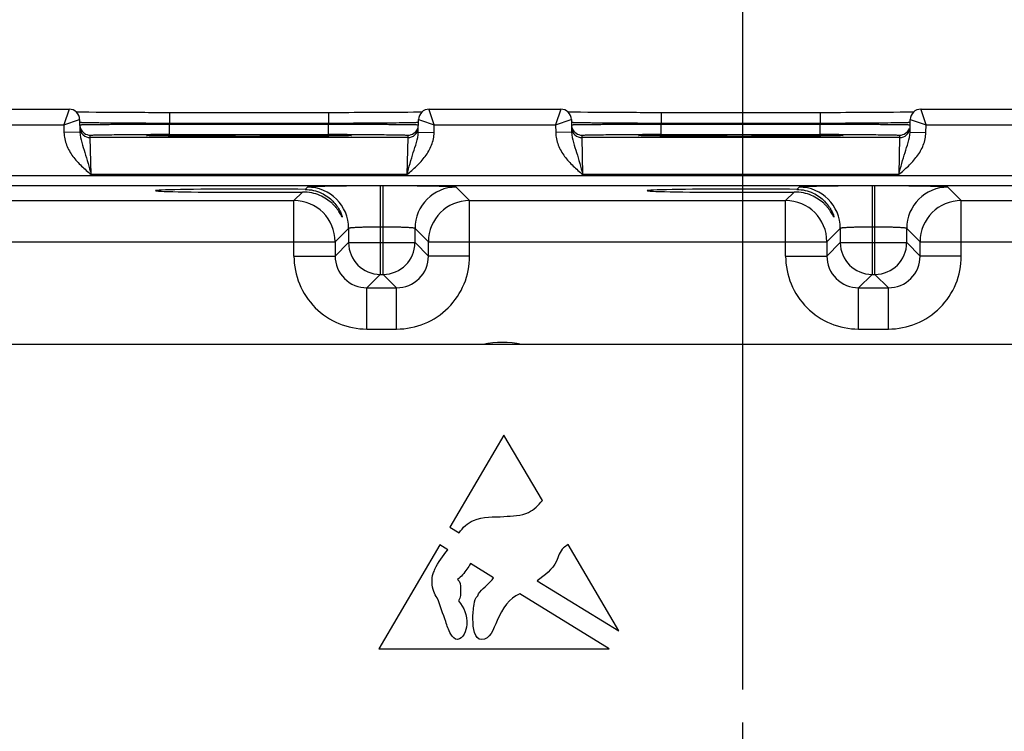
# Model space of a CAD drawing. Header units: inches. Extents: x 0 to 34, y 0 to 22.
# Tile 29 of 97: x 12.3 to 14.2, y 16.7 to 18.1. Entities that reach past the tile are written whole.
import ezdxf

# ---------------------------------------------------------------- set-up
doc = ezdxf.new("R2010")
doc.units = ezdxf.units.IN
doc.header["$LTSCALE"] = 1.87
doc.header["$MEASUREMENT"] = 0
doc.linetypes.add('CENTER', pattern=[0.6, 0.375, -0.075, 0.075, -0.075])
doc.layers.get('0').update_dxf_attribs({"linetype": 'CONTINUOUS'})
for name, color, linetype in [('02___PRT_ALL_AXES', 7, 'CONTINUOUS'), ('COSMETIC', 7, 'CONTINUOUS'), ('DATUMCURVES', 7, 'CONTINUOUS'), ('DIMENSIONS', 7, 'CONTINUOUS')]:
    doc.layers.add(name, color=color, linetype=linetype)
doc.styles.get("Standard").update_dxf_attribs({"font": 'txt', "width": 0.8})
doc.dimstyles.new('DIMSTYLE_1', dxfattribs={"dimtxt": 0.125, "dimasz": 0.18, "dimexe": 0.125, "dimexo": 0.0625, "dimgap": 0.09, "dimtad": 0, "dimtih": 1, "dimtoh": 1, "dimzin": 4, "dimdsep": 46, "dimtxsty": 'STANDARD', "dimblk": '_FILLED', "dimblk1": '_FILLED', "dimblk2": '_FILLED', "dimcen": 0.09, "dimadec": 0, "dimazin": 0, "dimtp": 0.001, "dimtm": 0.001, "dimtfac": 1, "dimtofl": 0, "dimtmove": 0, "dimatfit": 3, "dimldrblk": '_FILLED', "dimfxl": 1, "dimtolj": 1, "dimtzin": 4, "dimarcsym": 0})

# ---------------------------------------------------------------- blocks, each defined once
blk = doc.blocks.new('*D14')
at = {"layer": 'DIMENSIONS', "color": 2, "linetype": 'CONTINUOUS'}
blk.add_line((13.6658, 16.7838), (13.6658, 18.5573), dxfattribs=at)
at = {"layer": 'DIMENSIONS', "color": 2, "linetype": 'CONTINUOUS', "insert": (13.6033, 18.6198), "char_height": 0.125, "width": 1.225, "attachment_point": 1, "rotation": 90, "line_spacing_factor": 0.9}
blk.add_mtext('9.67{\\Ftxt.shx;\\W1.000000;\\H0.125000; }[245.6]', dxfattribs=at)
blk = doc.blocks.new('_FILLED')
at = {"color": 0, "linetype": 'BYBLOCK'}
blk.add_solid([(0, 0), (-1, 0.174), (-1, -0.174)], dxfattribs=at)
blk = doc.blocks.new('*D15')
at = {"layer": 'DIMENSIONS', "color": 2, "linetype": 'CONTINUOUS'}
blk.add_line((18.8868, 16.7838), (18.8868, 18.5573), dxfattribs=at)
at = {"layer": 'DIMENSIONS', "color": 2, "linetype": 'CONTINUOUS', "insert": (18.8243, 18.6198), "char_height": 0.125, "width": 1.325, "attachment_point": 1, "rotation": 90, "line_spacing_factor": 0.9}
blk.add_mtext('14.89{\\Ftxt.shx;\\W1.000000;\\H0.125000; }[378.3]', dxfattribs=at)

msp = doc.modelspace()

# ---------------------------------------------------------------- linework, layer by layer
at = {"color": 7, "linetype": 'CONTINUOUS'}
for p, q in [((12.1423, 17.8816), (12.3913, 17.8816)), ((12.3913, 17.8816), (12.3815, 17.8516)), ((13.0821, 17.8516), (13.072, 17.8823)), ((13.0723, 17.8816), (13.3213, 17.8816)), ((13.3213, 17.8816), (13.3115, 17.8516)), ((14.0121, 17.8516), (14.002, 17.8823)), ((14.0023, 17.8816), (14.2513, 17.8816)), ((12.3815, 17.8516), (12.4112, 17.8619)), ((12.4102, 17.8758), (12.4052, 17.8759)), ((12.4186, 17.8757), (12.4102, 17.8758)), ((12.4113, 17.8619), (12.4117, 17.838)), ((12.4289, 17.8756), (12.4186, 17.8757)), ((12.4423, 17.8754), (12.4289, 17.8756)), ((12.4579, 17.8753), (12.4423, 17.8754)), ((12.469, 17.8752), (12.4579, 17.8753)), ((12.4775, 17.8752), (12.469, 17.8752)), ((12.4846, 17.8751), (12.4775, 17.8752)), ((12.4919, 17.8751), (12.4846, 17.8751)), ((12.4996, 17.8751), (12.4919, 17.8751)), ((12.5055, 17.875), (12.4996, 17.8751)), ((12.5115, 17.875), (12.5055, 17.875)), ((12.5176, 17.875), (12.5115, 17.875)), ((12.5239, 17.875), (12.5176, 17.875)), ((12.5303, 17.875), (12.5239, 17.875)), ((12.5347, 17.875), (12.5303, 17.875)), ((12.5413, 17.8749), (12.5347, 17.875)), ((12.548, 17.8749), (12.5413, 17.8749)), ((12.5525, 17.8749), (12.548, 17.8749)), ((12.5594, 17.8749), (12.5525, 17.8749)), ((12.564, 17.8749), (12.5594, 17.8749)), ((12.571, 17.8749), (12.564, 17.8749)), ((12.5781, 17.8749), (12.571, 17.8749)), ((12.8835, 17.8749), (12.5781, 17.8749)), ((12.5814, 17.8749), (12.5814, 17.8553)), ((12.8822, 17.8749), (12.8822, 17.8553)), ((12.8943, 17.8749), (12.8835, 17.8749)), ((12.9023, 17.8749), (12.8943, 17.8749)), ((12.9127, 17.8749), (12.9023, 17.8749)), ((12.9204, 17.8749), (12.9127, 17.8749)), ((12.9304, 17.875), (12.9204, 17.8749)), ((12.9377, 17.875), (12.9304, 17.875)), ((12.9472, 17.875), (12.9377, 17.875)), ((12.9563, 17.875), (12.9472, 17.875)), ((12.9651, 17.8751), (12.9563, 17.875)), ((12.9756, 17.8751), (12.9651, 17.8751)), ((12.9874, 17.8752), (12.9756, 17.8751)), ((13.0034, 17.8753), (12.9874, 17.8752)), ((13.019, 17.8754), (13.0034, 17.8753)), ((13.032, 17.8755), (13.019, 17.8754)), ((13.0428, 17.8757), (13.032, 17.8755)), ((13.0515, 17.8758), (13.0428, 17.8757)), ((13.0519, 17.838), (13.0523, 17.8619)), ((13.0523, 17.8619), (13.0561, 17.8606)), ((13.0561, 17.8606), (13.0821, 17.8516)), ((13.3115, 17.8516), (13.3412, 17.8619)), ((13.3402, 17.8758), (13.3352, 17.8759)), ((13.3486, 17.8757), (13.3402, 17.8758)), ((13.3413, 17.8619), (13.3417, 17.838)), ((13.3589, 17.8756), (13.3486, 17.8757)), ((13.3723, 17.8754), (13.3589, 17.8756)), ((13.3879, 17.8753), (13.3723, 17.8754)), ((13.399, 17.8752), (13.3879, 17.8753)), ((13.4075, 17.8752), (13.399, 17.8752)), ((13.4146, 17.8751), (13.4075, 17.8752)), ((13.4219, 17.8751), (13.4146, 17.8751)), ((13.4296, 17.8751), (13.4219, 17.8751)), ((13.4355, 17.875), (13.4296, 17.8751)), ((13.4415, 17.875), (13.4355, 17.875)), ((13.4476, 17.875), (13.4415, 17.875)), ((13.4539, 17.875), (13.4476, 17.875)), ((13.4603, 17.875), (13.4539, 17.875)), ((13.4647, 17.875), (13.4603, 17.875)), ((13.4713, 17.8749), (13.4647, 17.875)), ((13.478, 17.8749), (13.4713, 17.8749)), ((13.4825, 17.8749), (13.478, 17.8749)), ((13.4894, 17.8749), (13.4825, 17.8749)), ((13.494, 17.8749), (13.4894, 17.8749)), ((13.501, 17.8749), (13.494, 17.8749)), ((13.5081, 17.8749), (13.501, 17.8749)), ((13.8135, 17.8749), (13.5081, 17.8749)), ((13.5114, 17.8749), (13.5114, 17.8553)), ((13.8122, 17.8749), (13.8122, 17.8553)), ((13.8243, 17.8749), (13.8135, 17.8749)), ((13.8323, 17.8749), (13.8243, 17.8749)), ((13.8427, 17.8749), (13.8323, 17.8749)), ((13.8504, 17.8749), (13.8427, 17.8749)), ((13.8604, 17.875), (13.8504, 17.8749)), ((13.8677, 17.875), (13.8604, 17.875)), ((13.8772, 17.875), (13.8677, 17.875)), ((13.8863, 17.875), (13.8772, 17.875)), ((13.8951, 17.8751), (13.8863, 17.875)), ((13.9056, 17.8751), (13.8951, 17.8751)), ((13.9174, 17.8752), (13.9056, 17.8751)), ((13.9351, 17.8753), (13.9174, 17.8752)), ((13.9504, 17.8754), (13.9351, 17.8753)), ((13.9632, 17.8756), (13.9504, 17.8754)), ((13.9738, 17.8757), (13.9632, 17.8756)), ((13.9822, 17.8758), (13.9738, 17.8757)), ((13.9819, 17.838), (13.9823, 17.8619)), ((13.9884, 17.8759), (13.9822, 17.8758)), ((13.9823, 17.8619), (13.9861, 17.8606)), ((13.9861, 17.8606), (14.0121, 17.8516)), ((12.1521, 17.8516), (12.3815, 17.8516)), ((12.3815, 17.8516), (12.3817, 17.8374)), ((12.5814, 17.8553), (12.5814, 17.8533)), ((12.5814, 17.8553), (12.8822, 17.8553)), ((12.5814, 17.8337), (12.5814, 17.8533)), ((12.5814, 17.8533), (12.8821, 17.8533)), ((12.8822, 17.8553), (12.8821, 17.8533)), ((12.8821, 17.8337), (12.8821, 17.8533)), ((13.0818, 17.8374), (13.0821, 17.8516)), ((13.0821, 17.8516), (13.3115, 17.8516)), ((13.3115, 17.8516), (13.3117, 17.8374)), ((13.5114, 17.8553), (13.5114, 17.8533)), ((13.5114, 17.8553), (13.8122, 17.8553)), ((13.5114, 17.8337), (13.5114, 17.8533)), ((13.5114, 17.8533), (13.8121, 17.8533)), ((13.8122, 17.8553), (13.8121, 17.8533)), ((13.8121, 17.8337), (13.8121, 17.8533)), ((14.0118, 17.8374), (14.0121, 17.8516)), ((14.0121, 17.8516), (14.2415, 17.8516)), ((12.4117, 17.838), (12.3817, 17.8374)), ((12.4315, 17.8277), (12.4315, 17.8324)), ((13.032, 17.8277), (12.4315, 17.8277)), ((12.4331, 17.7577), (12.4315, 17.8277)), ((12.5407, 17.8316), (12.5405, 17.8316)), ((12.5409, 17.8316), (12.5407, 17.8316)), ((12.5412, 17.8316), (12.5409, 17.8316)), ((12.5417, 17.8315), (12.5412, 17.8316)), ((12.5436, 17.8314), (12.5426, 17.8315)), ((12.5452, 17.8314), (12.5436, 17.8314)), ((12.5476, 17.8313), (12.5452, 17.8314)), ((12.5509, 17.8312), (12.5476, 17.8313)), ((12.5568, 17.8311), (12.5509, 17.8312)), ((12.5649, 17.831), (12.5568, 17.8311)), ((12.5757, 17.8308), (12.5649, 17.831)), ((12.5888, 17.8307), (12.5757, 17.8308)), ((12.5814, 17.8337), (12.8821, 17.8337)), ((12.6043, 17.8306), (12.5888, 17.8307)), ((12.613, 17.8305), (12.6043, 17.8306)), ((12.6192, 17.8305), (12.613, 17.8305)), ((12.6256, 17.8304), (12.6192, 17.8305)), ((12.6323, 17.8304), (12.6256, 17.8304)), ((12.6376, 17.8304), (12.6323, 17.8304)), ((12.643, 17.8303), (12.6376, 17.8304)), ((12.6486, 17.8303), (12.643, 17.8303)), ((12.67, 17.8302), (12.6448, 17.8303)), ((12.6543, 17.8303), (12.6486, 17.8303)), ((12.6602, 17.8303), (12.6543, 17.8303)), ((12.6643, 17.8302), (12.6602, 17.8303)), ((12.6705, 17.8302), (12.6643, 17.8302)), ((12.6709, 17.8302), (12.67, 17.8302)), ((12.6768, 17.8302), (12.6705, 17.8302)), ((12.6834, 17.8302), (12.6768, 17.8302)), ((12.6878, 17.8302), (12.6834, 17.8302)), ((12.6946, 17.8302), (12.6878, 17.8302)), ((12.7016, 17.8302), (12.6946, 17.8302)), ((12.7063, 17.8302), (12.7016, 17.8302)), ((12.7135, 17.8301), (12.7063, 17.8302)), ((12.7208, 17.8301), (12.7135, 17.8301)), ((12.7283, 17.8301), (12.7208, 17.8301)), ((12.7407, 17.8301), (12.7283, 17.8301)), ((12.7445, 17.8301), (12.7407, 17.8301)), ((12.7482, 17.8301), (12.7445, 17.8301)), ((12.7519, 17.8302), (12.7482, 17.8301)), ((12.7555, 17.8302), (12.7519, 17.8302)), ((12.7592, 17.8302), (12.7555, 17.8302)), ((12.7628, 17.8302), (12.7592, 17.8302)), ((12.7664, 17.8302), (12.7628, 17.8302)), ((12.77, 17.8302), (12.7664, 17.8302)), ((12.7735, 17.8302), (12.77, 17.8302)), ((12.777, 17.8302), (12.7735, 17.8302)), ((12.7805, 17.8302), (12.777, 17.8302)), ((12.784, 17.8302), (12.7805, 17.8302)), ((12.7874, 17.8302), (12.784, 17.8302)), ((12.7936, 17.8302), (12.7858, 17.8302)), ((12.7908, 17.8302), (12.7874, 17.8302)), ((12.7941, 17.8302), (12.7908, 17.8302)), ((12.7944, 17.8302), (12.7936, 17.8302)), ((12.7974, 17.8302), (12.7941, 17.8302)), ((12.8007, 17.8303), (12.7974, 17.8302)), ((12.804, 17.8303), (12.8007, 17.8303)), ((12.8072, 17.8303), (12.804, 17.8303)), ((12.8103, 17.8303), (12.8072, 17.8303)), ((12.8135, 17.8303), (12.8103, 17.8303)), ((12.8165, 17.8303), (12.8135, 17.8303)), ((12.8211, 17.8303), (12.8165, 17.8303)), ((12.8241, 17.8303), (12.8211, 17.8303)), ((12.827, 17.8304), (12.8241, 17.8303)), ((12.8299, 17.8304), (12.827, 17.8304)), ((12.8342, 17.8304), (12.8299, 17.8304)), ((12.837, 17.8304), (12.8342, 17.8304)), ((12.8411, 17.8304), (12.837, 17.8304)), ((12.845, 17.8305), (12.8411, 17.8304)), ((12.8477, 17.8305), (12.845, 17.8305)), ((12.8515, 17.8305), (12.8477, 17.8305)), ((12.8552, 17.8305), (12.8515, 17.8305)), ((12.86, 17.8306), (12.8552, 17.8305)), ((12.8646, 17.8306), (12.86, 17.8306)), ((12.869, 17.8306), (12.8646, 17.8306)), ((12.8753, 17.8307), (12.869, 17.8306)), ((12.8829, 17.8308), (12.8753, 17.8307)), ((12.8946, 17.8309), (12.8829, 17.8308)), ((12.9041, 17.8311), (12.8946, 17.8309)), ((12.9111, 17.8312), (12.9041, 17.8311)), ((12.9153, 17.8313), (12.9111, 17.8312)), ((12.9178, 17.8314), (12.9153, 17.8313)), ((12.9195, 17.8314), (12.9178, 17.8314)), ((12.9207, 17.8315), (12.9195, 17.8314)), ((12.9215, 17.8315), (12.9207, 17.8315)), ((12.922, 17.8315), (12.9215, 17.8315)), ((12.9225, 17.8316), (12.922, 17.8315)), ((12.9227, 17.8316), (12.9225, 17.8316)), ((12.9229, 17.8316), (12.9227, 17.8316)), ((12.9231, 17.8316), (12.9229, 17.8316)), ((12.9232, 17.8316), (12.9231, 17.8316)), ((13.032, 17.8277), (13.0304, 17.7577)), ((13.0321, 17.8324), (13.032, 17.8277)), ((13.0519, 17.838), (13.0818, 17.8374)), ((13.3417, 17.838), (13.3117, 17.8374)), ((13.3615, 17.8277), (13.3615, 17.8324)), ((13.962, 17.8277), (13.3615, 17.8277)), ((13.3631, 17.7577), (13.3615, 17.8277)), ((13.4707, 17.8316), (13.4705, 17.8316)), ((13.4709, 17.8316), (13.4707, 17.8316)), ((13.4712, 17.8316), (13.4709, 17.8316)), ((13.4715, 17.8315), (13.4712, 17.8316)), ((13.4721, 17.8315), (13.4715, 17.8315)), ((13.4728, 17.8315), (13.4721, 17.8315)), ((13.4739, 17.8314), (13.4728, 17.8315)), ((13.4756, 17.8314), (13.4739, 17.8314)), ((13.478, 17.8313), (13.4756, 17.8314)), ((13.482, 17.8312), (13.478, 17.8313)), ((13.4888, 17.8311), (13.482, 17.8312)), ((13.4949, 17.831), (13.4888, 17.8311)), ((13.5057, 17.8308), (13.4949, 17.831)), ((13.5188, 17.8307), (13.5057, 17.8308)), ((13.5114, 17.8337), (13.8121, 17.8337)), ((13.5343, 17.8306), (13.5188, 17.8307)), ((13.543, 17.8305), (13.5343, 17.8306)), ((13.5492, 17.8305), (13.543, 17.8305)), ((13.5556, 17.8304), (13.5492, 17.8305)), ((13.5623, 17.8304), (13.5556, 17.8304)), ((13.5676, 17.8304), (13.5623, 17.8304)), ((13.573, 17.8303), (13.5676, 17.8304)), ((13.5786, 17.8303), (13.573, 17.8303)), ((13.6, 17.8302), (13.5748, 17.8303)), ((13.5843, 17.8303), (13.5786, 17.8303)), ((13.5902, 17.8303), (13.5843, 17.8303)), ((13.5943, 17.8302), (13.5902, 17.8303)), ((13.6005, 17.8302), (13.5943, 17.8302)), ((13.6009, 17.8302), (13.6, 17.8302)), ((13.6068, 17.8302), (13.6005, 17.8302)), ((13.6134, 17.8302), (13.6068, 17.8302)), ((13.6178, 17.8302), (13.6134, 17.8302)), ((13.6246, 17.8302), (13.6178, 17.8302)), ((13.6316, 17.8302), (13.6246, 17.8302)), ((13.6363, 17.8302), (13.6316, 17.8302)), ((13.6435, 17.8301), (13.6363, 17.8302)), ((13.6508, 17.8301), (13.6435, 17.8301)), ((13.6583, 17.8301), (13.6508, 17.8301)), ((13.6707, 17.8301), (13.6583, 17.8301)), ((13.6745, 17.8301), (13.6707, 17.8301)), ((13.6782, 17.8301), (13.6745, 17.8301)), ((13.6819, 17.8302), (13.6782, 17.8301)), ((13.6855, 17.8302), (13.6819, 17.8302)), ((13.6892, 17.8302), (13.6855, 17.8302)), ((13.6928, 17.8302), (13.6892, 17.8302)), ((13.6964, 17.8302), (13.6928, 17.8302)), ((13.7, 17.8302), (13.6964, 17.8302)), ((13.7035, 17.8302), (13.7, 17.8302)), ((13.707, 17.8302), (13.7035, 17.8302)), ((13.7105, 17.8302), (13.707, 17.8302)), ((13.714, 17.8302), (13.7105, 17.8302)), ((13.7174, 17.8302), (13.714, 17.8302)), ((13.7236, 17.8302), (13.7158, 17.8302)), ((13.7208, 17.8302), (13.7174, 17.8302)), ((13.7241, 17.8302), (13.7208, 17.8302)), ((13.7244, 17.8302), (13.7236, 17.8302)), ((13.7274, 17.8302), (13.7241, 17.8302)), ((13.7307, 17.8303), (13.7274, 17.8302)), ((13.734, 17.8303), (13.7307, 17.8303)), ((13.7372, 17.8303), (13.734, 17.8303)), ((13.7403, 17.8303), (13.7372, 17.8303)), ((13.7435, 17.8303), (13.7403, 17.8303)), ((13.7465, 17.8303), (13.7435, 17.8303)), ((13.7511, 17.8303), (13.7465, 17.8303)), ((13.7541, 17.8303), (13.7511, 17.8303)), ((13.757, 17.8304), (13.7541, 17.8303)), ((13.7599, 17.8304), (13.757, 17.8304)), ((13.7642, 17.8304), (13.7599, 17.8304)), ((13.767, 17.8304), (13.7642, 17.8304)), ((13.7711, 17.8304), (13.767, 17.8304)), ((13.775, 17.8305), (13.7711, 17.8304)), ((13.7777, 17.8305), (13.775, 17.8305)), ((13.7815, 17.8305), (13.7777, 17.8305)), ((13.7852, 17.8305), (13.7815, 17.8305)), ((13.79, 17.8306), (13.7852, 17.8305)), ((13.7946, 17.8306), (13.79, 17.8306)), ((13.799, 17.8306), (13.7946, 17.8306)), ((13.8053, 17.8307), (13.799, 17.8306)), ((13.8129, 17.8308), (13.8053, 17.8307)), ((13.8246, 17.8309), (13.8129, 17.8308)), ((13.8341, 17.8311), (13.8246, 17.8309)), ((13.8411, 17.8312), (13.8341, 17.8311)), ((13.8453, 17.8313), (13.8411, 17.8312)), ((13.8478, 17.8314), (13.8453, 17.8313)), ((13.8495, 17.8314), (13.8478, 17.8314)), ((13.8507, 17.8315), (13.8495, 17.8314)), ((13.8515, 17.8315), (13.8507, 17.8315)), ((13.852, 17.8315), (13.8515, 17.8315)), ((13.8525, 17.8316), (13.852, 17.8315)), ((13.8527, 17.8316), (13.8525, 17.8316)), ((13.8529, 17.8316), (13.8527, 17.8316)), ((13.8531, 17.8316), (13.8529, 17.8316)), ((13.8532, 17.8316), (13.8531, 17.8316)), ((13.962, 17.8277), (13.9604, 17.7577)), ((13.9621, 17.8324), (13.962, 17.8277)), ((13.9819, 17.838), (14.0118, 17.8374)), ((19.6905, 17.7555), (6.7202, 17.7555)), ((13.0304, 17.7577), (12.4331, 17.7577)), ((13.9604, 17.7577), (13.3631, 17.7577)), ((19.6905, 17.7365), (6.7202, 17.7365)), ((12.842, 17.7341), (12.8378, 17.7298)), ((12.98, 17.7364), (12.98, 17.5691)), ((12.9856, 17.7364), (12.98, 17.7364)), ((12.9856, 17.5691), (12.9856, 17.7364)), ((13.1489, 17.7087), (13.1235, 17.7341)), ((13.772, 17.7341), (13.7678, 17.7298)), ((13.9156, 17.7364), (13.91, 17.7364)), ((13.91, 17.7364), (13.91, 17.5691)), ((13.9156, 17.5691), (13.9156, 17.7364)), ((14.0789, 17.7087), (14.0535, 17.7341)), ((12.8328, 17.7248), (12.8166, 17.7087)), ((13.7628, 17.7248), (13.7466, 17.7087)), ((12.2189, 17.7087), (12.8166, 17.7087)), ((12.8166, 17.6037), (12.8166, 17.7087)), ((13.1489, 17.6037), (13.1489, 17.7087)), ((13.1489, 17.7087), (13.7466, 17.7087)), ((13.7466, 17.6037), (13.7466, 17.7087)), ((14.0789, 17.7087), (14.6766, 17.7087)), ((14.0789, 17.6037), (14.0789, 17.7087)), ((12.92, 17.6561), (12.8946, 17.6307)), ((12.92, 17.6561), (12.92, 17.6291)), ((12.9856, 17.6585), (12.98, 17.6585)), ((13.0456, 17.6291), (13.0456, 17.6561)), ((13.0709, 17.6307), (13.0456, 17.6561)), ((13.85, 17.6561), (13.8246, 17.6307)), ((13.85, 17.6561), (13.85, 17.6291)), ((13.9156, 17.6585), (13.91, 17.6585)), ((13.9756, 17.6291), (13.9756, 17.6561)), ((14.0009, 17.6307), (13.9756, 17.6561)), ((12.1409, 17.6307), (12.8946, 17.6307)), ((12.8946, 17.6307), (12.8946, 17.6037)), ((12.92, 17.6291), (12.8946, 17.6037)), ((12.92, 17.6291), (13.0456, 17.6291)), ((13.0456, 17.6291), (13.0709, 17.6037)), ((13.0709, 17.6037), (13.0709, 17.6307)), ((13.0709, 17.6307), (13.8246, 17.6307)), ((13.8246, 17.6307), (13.8246, 17.6037)), ((13.85, 17.6291), (13.8246, 17.6037)), ((13.85, 17.6291), (13.9756, 17.6291)), ((13.9756, 17.6291), (14.0009, 17.6037)), ((14.0009, 17.6307), (14.7546, 17.6307)), ((14.0009, 17.6037), (14.0009, 17.6307)), ((12.8166, 17.6037), (12.8946, 17.6037)), ((13.1489, 17.6037), (13.0709, 17.6037)), ((13.7466, 17.6037), (13.8246, 17.6037)), ((14.0789, 17.6037), (14.0009, 17.6037)), ((12.98, 17.5691), (12.9546, 17.5437)), ((12.98, 17.5691), (12.9856, 17.5691)), ((12.9856, 17.5691), (13.0109, 17.5437)), ((13.91, 17.5691), (13.8846, 17.5437)), ((13.91, 17.5691), (13.9156, 17.5691)), ((13.9156, 17.5691), (13.9409, 17.5437)), ((12.9546, 17.4657), (12.9546, 17.5437)), ((12.9546, 17.5437), (13.0109, 17.5437)), ((13.0109, 17.4657), (13.0109, 17.5437)), ((13.8846, 17.5437), (13.9409, 17.5437)), ((13.8846, 17.4657), (13.8846, 17.5437)), ((13.9409, 17.4657), (13.9409, 17.5437)), ((12.9546, 17.4657), (13.0109, 17.4657)), ((13.8846, 17.4657), (13.9409, 17.4657)), ((19.5469, 17.4365), (6.8803, 17.4365))]:
    msp.add_line(p, q, dxfattribs=at)
for points in [[(13.0584, 17.8759), (13.0522, 17.8758), (13.0515, 17.8758)], [(12.5405, 17.8316), (12.5404, 17.8316), (12.5403, 17.8316)], [(12.5426, 17.8315), (12.5419, 17.8315), (12.5417, 17.8315)], [(12.9233, 17.8316), (12.9232, 17.8316), (12.9232, 17.8316)], [(13.4705, 17.8316), (13.4704, 17.8316), (13.4703, 17.8316)], [(13.8533, 17.8316), (13.8532, 17.8316), (13.8532, 17.8316)]]:
    msp.add_lwpolyline(points, dxfattribs=at)
for centre, radius, start, end in [((12.3913, 17.8616), 0.02, 1.0014, 90.003), ((13.0723, 17.8616), 0.02, 89.9965, 178.9986), ((13.3213, 17.8616), 0.02, 1.0014, 90.003), ((14.0023, 17.8616), 0.02, 89.9965, 178.9986), ((12.4316, 17.8524), 0.0201, 185.9764, 200.7377), ((12.4315, 17.8477), 0.02, 185.9442, 270.0012), ((12.4315, 17.8524), 0.02, 200.7819, 269.9982), ((13.032, 17.8477), 0.02, 269.9988, 354.0557), ((13.0321, 17.8524), 0.02, 270.0018, 339.2182), ((13.3616, 17.8524), 0.0201, 185.9764, 200.7377), ((13.3615, 17.8477), 0.02, 185.9442, 270.0012), ((13.3615, 17.8524), 0.02, 200.7819, 269.9982), ((13.962, 17.8477), 0.02, 269.9988, 354.0557), ((13.9621, 17.8524), 0.02, 270.0018, 339.2182), ((12.5811, 1.2048), 16.6289, 89.99887, 90.1204), ((12.7315, 39.2869), 21.4568, 269.83809, 270.00066), ((12.7325, 39.0167), 21.1866, 269.99809, 270.14427), ((12.8822, 0.9525), 16.8812, 89.88052, 90.00023), ((13.5111, 1.2048), 16.6289, 89.99887, 90.1204), ((13.6615, 39.2869), 21.4568, 269.83809, 270.00066), ((13.6625, 39.0167), 21.1866, 269.99809, 270.14427), ((13.8122, 0.9525), 16.8812, 89.88052, 90.00023), ((12.842, 17.6561), 0.078, 0.0209, 89.9791), ((13.1236, 17.6561), 0.078, 90.0209, 179.9791), ((13.772, 17.6561), 0.078, 0.0209, 89.9791), ((14.0536, 17.6561), 0.078, 90.0209, 179.9791), ((12.8166, 17.6307), 0.078, 0.0209, 89.9791), ((13.1489, 17.6307), 0.078, 90.021, 179.979), ((13.7466, 17.6307), 0.078, 0.0209, 89.9791), ((14.0789, 17.6307), 0.078, 90.021, 179.979), ((12.98, 17.6291), 0.06, 180.0215, 269.9785), ((12.9855, 17.6291), 0.06, 270.0215, 359.9785), ((13.91, 17.6291), 0.06, 180.0215, 269.9785), ((13.9155, 17.6291), 0.06, 270.0215, 359.9785), ((12.9546, 17.6037), 0.138, 179.9968, 270.0032), ((12.9546, 17.6037), 0.06, 179.9647, 270.0353), ((13.0109, 17.6037), 0.138, 269.9968, 0.0032), ((13.011, 17.6037), 0.06, 269.9659, 0.0341), ((13.8846, 17.6037), 0.138, 179.9968, 270.0032), ((13.8846, 17.6037), 0.06, 179.9647, 270.0353), ((13.9409, 17.6037), 0.138, 269.9968, 0.0032), ((13.941, 17.6037), 0.06, 269.9659, 0.0341)]:
    msp.add_arc(centre, radius, start, end, dxfattribs=at)
for centre in [(12.7318, 17.7274), (13.6618, 17.7274)]:
    msp.add_ellipse(centre, major_axis=(0.1771, 0), ratio=0.017455, start_param=0.92934, end_param=5.318939, dxfattribs=at)
for points in [[(12.4112, 17.8619), (12.4112, 17.8619), (12.4113, 17.8619), (12.4113, 17.8619)], [(13.3412, 17.8619), (13.3412, 17.8619), (13.3413, 17.8619), (13.3413, 17.8619)]]:
    msp.add_open_spline(points, degree=3, dxfattribs=at)
for points, knots in [([(12.4114, 17.8569), (12.4114, 17.8568), (12.4118, 17.8569), (12.4123, 17.8567), (12.4134, 17.8567), (12.4148, 17.8566), (12.4166, 17.8566), (12.4198, 17.8565), (12.4248, 17.8564), (12.4319, 17.8562), (12.4405, 17.8561), (12.4504, 17.856), (12.4616, 17.8559), (12.4739, 17.8558), (12.4923, 17.8556), (12.5172, 17.8555), (12.5486, 17.8553), (12.5703, 17.8553), (12.5814, 17.8553)], [0, 0, 0, 0, 0.001269, 0.004904, 0.010927, 0.019331, 0.030094, 0.043192, 0.076265, 0.118231, 0.168685, 0.227145, 0.293046, 0.365752, 0.444565, 0.617421, 0.804963, 1, 1, 1, 1]), ([(12.4115, 17.852), (12.4115, 17.8521), (12.4119, 17.852), (12.4124, 17.8522), (12.4135, 17.8522), (12.4148, 17.8522), (12.4167, 17.8523), (12.4199, 17.8523), (12.4249, 17.8524), (12.432, 17.8525), (12.4405, 17.8526), (12.4504, 17.8527), (12.4616, 17.8528), (12.4739, 17.8529), (12.4923, 17.853), (12.5172, 17.8531), (12.5487, 17.8532), (12.5704, 17.8533), (12.5814, 17.8533)], [0, 0, 0, 0, 0.001233, 0.004848, 0.010855, 0.019244, 0.029994, 0.043079, 0.076129, 0.118075, 0.168515, 0.226965, 0.292863, 0.365572, 0.444395, 0.617289, 0.804889, 1, 1, 1, 1]), ([(12.8821, 17.8533), (12.8932, 17.8533), (12.9149, 17.8532), (12.9464, 17.8531), (12.9712, 17.853), (12.9896, 17.8529), (13.0019, 17.8528), (13.0131, 17.8527), (13.023, 17.8526), (13.0316, 17.8525), (13.0387, 17.8524), (13.0437, 17.8523), (13.0469, 17.8523), (13.0487, 17.8522), (13.0501, 17.8522), (13.0512, 17.8522), (13.0517, 17.852), (13.0521, 17.8521), (13.0521, 17.852)], [0, 0, 0, 0, 0.195111, 0.382711, 0.555605, 0.634428, 0.707137, 0.773035, 0.831485, 0.881925, 0.923871, 0.956921, 0.970006, 0.980756, 0.989145, 0.995152, 0.998767, 1, 1, 1, 1]), ([(12.8822, 17.8553), (12.9032, 17.8553), (12.9339, 17.8554), (12.973, 17.8556), (12.9981, 17.8558), (13.019, 17.8561), (13.0335, 17.8563), (13.0424, 17.8565), (13.0469, 17.8566), (13.05, 17.8567), (13.0515, 17.8568), (13.052, 17.8569)], [0, 0, 0, 0, 0.372158, 0.541364, 0.690991, 0.815629, 0.910768, 0.946154, 0.972968, 0.990968, 1, 1, 1, 1]), ([(13.3414, 17.8569), (13.3414, 17.8568), (13.3418, 17.8569), (13.3423, 17.8567), (13.3434, 17.8567), (13.3448, 17.8566), (13.3466, 17.8566), (13.3498, 17.8565), (13.3548, 17.8564), (13.3619, 17.8562), (13.3705, 17.8561), (13.3804, 17.856), (13.3916, 17.8559), (13.4039, 17.8558), (13.4223, 17.8556), (13.4472, 17.8555), (13.4786, 17.8553), (13.5003, 17.8553), (13.5114, 17.8553)], [0, 0, 0, 0, 0.001269, 0.004904, 0.010927, 0.019331, 0.030094, 0.043192, 0.076265, 0.118231, 0.168685, 0.227145, 0.293046, 0.365752, 0.444565, 0.617421, 0.804963, 1, 1, 1, 1]), ([(13.3415, 17.852), (13.3415, 17.8521), (13.3419, 17.852), (13.3424, 17.8522), (13.3435, 17.8522), (13.3448, 17.8522), (13.3467, 17.8523), (13.3499, 17.8523), (13.3549, 17.8524), (13.362, 17.8525), (13.3705, 17.8526), (13.3804, 17.8527), (13.3916, 17.8528), (13.4039, 17.8529), (13.4223, 17.853), (13.4472, 17.8531), (13.4787, 17.8532), (13.5004, 17.8533), (13.5114, 17.8533)], [0, 0, 0, 0, 0.001233, 0.004848, 0.010855, 0.019244, 0.029994, 0.043079, 0.076129, 0.118075, 0.168515, 0.226965, 0.292863, 0.365572, 0.444395, 0.617289, 0.804889, 1, 1, 1, 1]), ([(13.8121, 17.8533), (13.8232, 17.8533), (13.8449, 17.8532), (13.8764, 17.8531), (13.9012, 17.853), (13.9196, 17.8529), (13.9319, 17.8528), (13.9431, 17.8527), (13.953, 17.8526), (13.9616, 17.8525), (13.9687, 17.8524), (13.9737, 17.8523), (13.9769, 17.8523), (13.9787, 17.8522), (13.9801, 17.8522), (13.9812, 17.8522), (13.9817, 17.852), (13.9821, 17.8521), (13.9821, 17.852)], [0, 0, 0, 0, 0.195111, 0.382711, 0.555605, 0.634428, 0.707137, 0.773035, 0.831485, 0.881925, 0.923871, 0.956921, 0.970006, 0.980756, 0.989145, 0.995152, 0.998767, 1, 1, 1, 1]), ([(13.8122, 17.8553), (13.8332, 17.8553), (13.8639, 17.8554), (13.903, 17.8556), (13.9281, 17.8558), (13.949, 17.8561), (13.9635, 17.8563), (13.9724, 17.8565), (13.9769, 17.8566), (13.98, 17.8567), (13.9815, 17.8568), (13.982, 17.8569)], [0, 0, 0, 0, 0.372158, 0.541364, 0.690991, 0.815629, 0.910768, 0.946154, 0.972968, 0.990968, 1, 1, 1, 1]), ([(12.3817, 17.8374), (12.3819, 17.8293), (12.3854, 17.813), (12.3979, 17.7917), (12.4146, 17.7737), (12.4269, 17.763), (12.4331, 17.7577)], [0, 0, 0, 0, 0.249434, 0.499356, 0.749606, 1, 1, 1, 1]), ([(12.4117, 17.838), (12.4118, 17.8314), (12.415, 17.8183), (12.4213, 17.7991), (12.4273, 17.7788), (12.4311, 17.7648), (12.4331, 17.7577)], [0, 0, 0, 0, 0.237871, 0.478216, 0.733079, 1, 1, 1, 1]), ([(12.4315, 17.8324), (12.4315, 17.8324), (12.4317, 17.8324), (12.432, 17.8325), (12.4327, 17.8325), (12.4336, 17.8326), (12.4348, 17.8326), (12.4368, 17.8327), (12.44, 17.8328), (12.4446, 17.8329), (12.4501, 17.833), (12.4565, 17.8331), (12.4668, 17.8332), (12.4815, 17.8334), (12.5011, 17.8335), (12.523, 17.8336), (12.5382, 17.8336), (12.5461, 17.8336)], [0, 0, 0, 0, 0.001224, 0.00465, 0.010321, 0.01824, 0.028394, 0.040766, 0.072077, 0.111958, 0.16014, 0.216285, 0.280008, 0.428364, 0.6011, 0.793426, 1, 1, 1, 1]), ([(12.5464, 17.8313), (12.5436, 17.8314), (12.5326, 17.8318), (12.5435, 17.8322), (12.5462, 17.8323)], [0, 0, 0, 0, 0.506957, 1, 1, 1, 1]), ([(12.5462, 17.8323), (12.5551, 17.8326), (12.5784, 17.8329), (12.6403, 17.8334), (12.6932, 17.8335), (12.7318, 17.8335)], [0, 0, 0, 0, 0.144834, 0.376551, 1, 1, 1, 1]), ([(12.6448, 17.8303), (12.6244, 17.8304), (12.5916, 17.8306), (12.5588, 17.831), (12.5464, 17.8313)], [0, 0, 0, 0, 0.622035, 1, 1, 1, 1]), ([(12.7318, 17.8335), (12.7702, 17.8335), (12.823, 17.8334), (12.8848, 17.8329), (12.9081, 17.8326), (12.9171, 17.8323)], [0, 0, 0, 0, 0.622443, 0.85433, 1, 1, 1, 1]), ([(12.9174, 17.8313), (12.9021, 17.8309), (12.8611, 17.8306), (12.8201, 17.8303), (12.7944, 17.8302)], [0, 0, 0, 0, 0.373943, 1, 1, 1, 1]), ([(12.9171, 17.8323), (12.9199, 17.8322), (12.931, 17.8318), (12.9201, 17.8314), (12.9174, 17.8313)], [0, 0, 0, 0, 0.507698, 1, 1, 1, 1]), ([(12.9174, 17.8336), (12.9253, 17.8336), (12.9406, 17.8336), (12.9624, 17.8335), (12.9821, 17.8334), (12.9968, 17.8332), (13.007, 17.8331), (13.0134, 17.833), (13.019, 17.8329), (13.0235, 17.8328), (13.0267, 17.8327), (13.0288, 17.8326), (13.0299, 17.8326), (13.0308, 17.8325), (13.0315, 17.8325), (13.0318, 17.8324), (13.0321, 17.8324), (13.0321, 17.8324)], [0, 0, 0, 0, 0.206573, 0.398898, 0.571634, 0.71999, 0.783713, 0.839858, 0.88804, 0.927922, 0.959234, 0.971605, 0.98176, 0.989679, 0.99535, 0.998776, 1, 1, 1, 1]), ([(13.0304, 17.7577), (13.0324, 17.7648), (13.0362, 17.7788), (13.0422, 17.7991), (13.0485, 17.8183), (13.0517, 17.8314), (13.0519, 17.838)], [0, 0, 0, 0, 0.26692, 0.521785, 0.762128, 1, 1, 1, 1]), ([(13.0304, 17.7577), (13.0366, 17.763), (13.049, 17.7737), (13.0657, 17.7917), (13.0782, 17.813), (13.0817, 17.8293), (13.0818, 17.8374)], [0, 0, 0, 0, 0.250433, 0.500695, 0.750607, 1, 1, 1, 1]), ([(13.3117, 17.8374), (13.3119, 17.8293), (13.3154, 17.813), (13.3279, 17.7917), (13.3446, 17.7737), (13.3569, 17.763), (13.3631, 17.7577)], [0, 0, 0, 0, 0.249434, 0.499356, 0.749606, 1, 1, 1, 1]), ([(13.3417, 17.838), (13.3418, 17.8314), (13.345, 17.8183), (13.3513, 17.7991), (13.3573, 17.7788), (13.3611, 17.7648), (13.3631, 17.7577)], [0, 0, 0, 0, 0.237871, 0.478216, 0.733079, 1, 1, 1, 1]), ([(13.3615, 17.8324), (13.3615, 17.8324), (13.3617, 17.8324), (13.362, 17.8325), (13.3627, 17.8325), (13.3636, 17.8326), (13.3648, 17.8326), (13.3668, 17.8327), (13.37, 17.8328), (13.3746, 17.8329), (13.3801, 17.833), (13.3865, 17.8331), (13.3968, 17.8332), (13.4115, 17.8334), (13.4311, 17.8335), (13.453, 17.8336), (13.4682, 17.8336), (13.4761, 17.8336)], [0, 0, 0, 0, 0.001224, 0.00465, 0.010321, 0.01824, 0.028394, 0.040766, 0.072077, 0.111958, 0.16014, 0.216285, 0.280008, 0.428364, 0.6011, 0.793426, 1, 1, 1, 1]), ([(13.4764, 17.8313), (13.4736, 17.8314), (13.4626, 17.8318), (13.4735, 17.8322), (13.4762, 17.8323)], [0, 0, 0, 0, 0.506957, 1, 1, 1, 1]), ([(13.4762, 17.8323), (13.4851, 17.8326), (13.5084, 17.8329), (13.5703, 17.8334), (13.6232, 17.8335), (13.6618, 17.8335)], [0, 0, 0, 0, 0.144834, 0.376551, 1, 1, 1, 1]), ([(13.5748, 17.8303), (13.5544, 17.8304), (13.5216, 17.8306), (13.4888, 17.831), (13.4764, 17.8313)], [0, 0, 0, 0, 0.622035, 1, 1, 1, 1]), ([(13.6618, 17.8335), (13.7002, 17.8335), (13.753, 17.8334), (13.8148, 17.8329), (13.8381, 17.8326), (13.8471, 17.8323)], [0, 0, 0, 0, 0.622443, 0.85433, 1, 1, 1, 1]), ([(13.8474, 17.8313), (13.8321, 17.8309), (13.7911, 17.8306), (13.7501, 17.8303), (13.7244, 17.8302)], [0, 0, 0, 0, 0.373943, 1, 1, 1, 1]), ([(13.8471, 17.8323), (13.8499, 17.8322), (13.861, 17.8318), (13.8501, 17.8314), (13.8474, 17.8313)], [0, 0, 0, 0, 0.507698, 1, 1, 1, 1]), ([(13.8474, 17.8336), (13.8553, 17.8336), (13.8706, 17.8336), (13.8924, 17.8335), (13.9121, 17.8334), (13.9268, 17.8332), (13.937, 17.8331), (13.9434, 17.833), (13.949, 17.8329), (13.9535, 17.8328), (13.9567, 17.8327), (13.9588, 17.8326), (13.9599, 17.8326), (13.9608, 17.8325), (13.9615, 17.8325), (13.9618, 17.8324), (13.9621, 17.8324), (13.9621, 17.8324)], [0, 0, 0, 0, 0.206573, 0.398898, 0.571634, 0.71999, 0.783713, 0.839858, 0.88804, 0.927922, 0.959234, 0.971605, 0.98176, 0.989679, 0.99535, 0.998776, 1, 1, 1, 1]), ([(13.9604, 17.7577), (13.9624, 17.7648), (13.9662, 17.7788), (13.9722, 17.7991), (13.9785, 17.8183), (13.9817, 17.8314), (13.9819, 17.838)], [0, 0, 0, 0, 0.26692, 0.521785, 0.762128, 1, 1, 1, 1]), ([(13.9604, 17.7577), (13.9666, 17.763), (13.979, 17.7737), (13.9957, 17.7917), (14.0082, 17.813), (14.0117, 17.8293), (14.0118, 17.8374)], [0, 0, 0, 0, 0.250433, 0.500695, 0.750607, 1, 1, 1, 1]), ([(12.8378, 17.7298), (12.8483, 17.7297), (12.8637, 17.7262), (12.8805, 17.7163), (12.8903, 17.7079), (12.8978, 17.6988), (12.9026, 17.6912), (12.9053, 17.6855), (12.9068, 17.6819), (12.9076, 17.6793), (12.9081, 17.6779), (12.908, 17.6775)], [0, 0, 0, 0, 0.337578, 0.486404, 0.623742, 0.749964, 0.862771, 0.911925, 0.953601, 0.984381, 1, 1, 1, 1]), ([(12.98, 17.7364), (12.9711, 17.7364), (12.9537, 17.7364), (12.9284, 17.7363), (12.905, 17.7361), (12.8872, 17.7358), (12.8745, 17.7356), (12.8664, 17.7354), (12.8595, 17.7352), (12.8536, 17.735), (12.8489, 17.7348), (12.8458, 17.7346), (12.8439, 17.7344), (12.843, 17.7343), (12.8424, 17.7342), (12.8421, 17.7341), (12.842, 17.7341)], [0, 0, 0, 0, 0.192891, 0.378526, 0.549945, 0.700693, 0.766512, 0.825116, 0.875955, 0.918551, 0.952509, 0.977514, 0.986589, 0.993353, 0.997807, 1, 1, 1, 1]), ([(13.1235, 17.7341), (13.1235, 17.7341), (13.1231, 17.7342), (13.1226, 17.7343), (13.1216, 17.7344), (13.1198, 17.7346), (13.1166, 17.7348), (13.112, 17.735), (13.1061, 17.7352), (13.0991, 17.7354), (13.091, 17.7356), (13.0784, 17.7358), (13.0605, 17.7361), (13.0372, 17.7363), (13.0119, 17.7364), (12.9944, 17.7364), (12.9856, 17.7364)], [0, 0, 0, 0, 0.002193, 0.006647, 0.013411, 0.022486, 0.047491, 0.081449, 0.124045, 0.174884, 0.233488, 0.299307, 0.450055, 0.621474, 0.807109, 1, 1, 1, 1]), ([(13.7678, 17.7298), (13.7783, 17.7297), (13.7937, 17.7262), (13.8105, 17.7163), (13.8203, 17.7079), (13.8278, 17.6988), (13.8326, 17.6912), (13.8353, 17.6855), (13.8368, 17.6819), (13.8376, 17.6793), (13.8381, 17.6779), (13.838, 17.6775)], [0, 0, 0, 0, 0.337578, 0.486404, 0.623742, 0.749964, 0.862771, 0.911925, 0.953601, 0.984381, 1, 1, 1, 1]), ([(13.91, 17.7364), (13.9011, 17.7364), (13.8837, 17.7364), (13.8584, 17.7363), (13.835, 17.7361), (13.8172, 17.7358), (13.8045, 17.7356), (13.7964, 17.7354), (13.7895, 17.7352), (13.7836, 17.735), (13.7789, 17.7348), (13.7758, 17.7346), (13.7739, 17.7344), (13.773, 17.7343), (13.7724, 17.7342), (13.7721, 17.7341), (13.772, 17.7341)], [0, 0, 0, 0, 0.192891, 0.378526, 0.549945, 0.700693, 0.766512, 0.825116, 0.875955, 0.918551, 0.952509, 0.977514, 0.986589, 0.993353, 0.997807, 1, 1, 1, 1]), ([(14.0535, 17.7341), (14.0535, 17.7341), (14.0531, 17.7342), (14.0526, 17.7343), (14.0516, 17.7344), (14.0498, 17.7346), (14.0466, 17.7348), (14.042, 17.735), (14.0361, 17.7352), (14.0291, 17.7354), (14.021, 17.7356), (14.0084, 17.7358), (13.9905, 17.7361), (13.9672, 17.7363), (13.9419, 17.7364), (13.9244, 17.7364), (13.9156, 17.7364)], [0, 0, 0, 0, 0.002193, 0.006647, 0.013411, 0.022486, 0.047491, 0.081449, 0.124045, 0.174884, 0.233488, 0.299307, 0.450055, 0.621474, 0.807109, 1, 1, 1, 1]), ([(12.908, 17.6775), (12.908, 17.6774), (12.9081, 17.6773), (12.9079, 17.6773), (12.9078, 17.6775), (12.9076, 17.6778), (12.9072, 17.6785), (12.9066, 17.6796), (12.9059, 17.6809), (12.9047, 17.6832), (12.9028, 17.6864), (12.9001, 17.6905), (12.8968, 17.6948), (12.893, 17.6992), (12.887, 17.7052), (12.878, 17.7122), (12.8651, 17.719), (12.8498, 17.7238), (12.8386, 17.7249), (12.8328, 17.7248)], [0, 0, 0, 0, 0.001227, 0.001933, 0.003552, 0.006307, 0.015176, 0.028203, 0.044786, 0.064311, 0.11032, 0.163239, 0.221276, 0.283424, 0.349132, 0.49033, 0.644891, 0.814188, 1, 1, 1, 1]), ([(13.838, 17.6775), (13.838, 17.6774), (13.8381, 17.6773), (13.8379, 17.6773), (13.8378, 17.6775), (13.8376, 17.6778), (13.8372, 17.6785), (13.8366, 17.6796), (13.8359, 17.6809), (13.8347, 17.6832), (13.8328, 17.6864), (13.8301, 17.6905), (13.8268, 17.6948), (13.823, 17.6992), (13.817, 17.7052), (13.808, 17.7122), (13.7951, 17.719), (13.7798, 17.7238), (13.7686, 17.7249), (13.7628, 17.7248)], [0, 0, 0, 0, 0.001227, 0.001933, 0.003552, 0.006307, 0.015176, 0.028203, 0.044786, 0.064311, 0.11032, 0.163239, 0.221276, 0.283424, 0.349132, 0.49033, 0.644891, 0.814188, 1, 1, 1, 1]), ([(12.98, 17.6585), (12.9761, 17.6585), (12.9686, 17.6584), (12.9576, 17.6583), (12.9474, 17.6581), (12.9385, 17.6578), (12.9319, 17.6575), (12.9276, 17.6572), (12.925, 17.657), (12.923, 17.6568), (12.9215, 17.6566), (12.9206, 17.6564), (12.9201, 17.6562), (12.92, 17.6561)], [0, 0, 0, 0, 0.192564, 0.377879, 0.549002, 0.699502, 0.823758, 0.874563, 0.917169, 0.951199, 0.976366, 0.992535, 1, 1, 1, 1]), ([(13.0456, 17.6561), (13.0455, 17.6562), (13.045, 17.6564), (13.0441, 17.6566), (13.0425, 17.6568), (13.0405, 17.657), (13.038, 17.6572), (13.0336, 17.6575), (13.0271, 17.6578), (13.0182, 17.6581), (13.008, 17.6583), (12.997, 17.6584), (12.9894, 17.6585), (12.9856, 17.6585)], [0, 0, 0, 0, 0.007465, 0.023634, 0.048801, 0.082831, 0.125437, 0.176242, 0.300498, 0.450998, 0.622121, 0.807436, 1, 1, 1, 1]), ([(13.91, 17.6585), (13.9061, 17.6585), (13.8986, 17.6584), (13.8876, 17.6583), (13.8774, 17.6581), (13.8685, 17.6578), (13.8619, 17.6575), (13.8576, 17.6572), (13.855, 17.657), (13.853, 17.6568), (13.8515, 17.6566), (13.8506, 17.6564), (13.8501, 17.6562), (13.85, 17.6561)], [0, 0, 0, 0, 0.192564, 0.377879, 0.549002, 0.699502, 0.823758, 0.874563, 0.917169, 0.951199, 0.976366, 0.992535, 1, 1, 1, 1]), ([(13.9756, 17.6561), (13.9755, 17.6562), (13.975, 17.6564), (13.9741, 17.6566), (13.9725, 17.6568), (13.9705, 17.657), (13.968, 17.6572), (13.9636, 17.6575), (13.9571, 17.6578), (13.9482, 17.6581), (13.938, 17.6583), (13.927, 17.6584), (13.9194, 17.6585), (13.9156, 17.6585)], [0, 0, 0, 0, 0.007465, 0.023634, 0.048801, 0.082831, 0.125437, 0.176242, 0.300498, 0.450998, 0.622121, 0.807436, 1, 1, 1, 1])]:
    msp.add_open_spline(points, degree=3, knots=knots, dxfattribs=at)
at = {"layer": '02___PRT_ALL_AXES', "color": 7, "linetype": 'CENTER'}
msp.add_line((13.6658, 16.4483), (13.6658, 16.7213), dxfattribs=at)
at = {"layer": 'COSMETIC', "color": 7, "linetype": 'CONTINUOUS'}
msp.add_arc((13.2108, 17.2653), 0.175, 77.993, 102.007, dxfattribs=at)
at = {"layer": 'DATUMCURVES', "color": 40, "linetype": 'CONTINUOUS'}
for p, q in [((13.2139, 17.265), (13.1117, 17.0908)), ((13.2865, 17.1412), (13.2139, 17.265)), ((13.1117, 17.0908), (13.1292, 17.0801)), ((13.0923, 17.0576), (12.9769, 16.861)), ((13.1076, 17.0483), (13.0923, 17.0576)), ((13.4309, 16.895), (13.3353, 17.0581)), ((13.1943, 16.9951), (13.1505, 17.022)), ((13.2766, 16.9896), (13.4309, 16.895)), ((13.413, 16.861), (13.2439, 16.9646)), ((12.9769, 16.861), (13.413, 16.861))]:
    msp.add_line(p, q, dxfattribs=at)
for points, knots in [([(13.2139, 17.1111), (13.2296, 17.1123), (13.2588, 17.112), (13.2791, 17.1326), (13.2865, 17.1412)], [0, 0, 0, 0, 0.578175, 1, 1, 1, 1]), ([(13.1292, 17.0801), (13.1355, 17.0902), (13.1611, 17.1127), (13.1945, 17.11), (13.2139, 17.1111)], [0, 0, 0, 0, 0.380366, 1, 1, 1, 1]), ([(13.0801, 17.0034), (13.081, 17.0061), (13.0875, 17.0225), (13.0983, 17.0368), (13.1076, 17.0483)], [0, 0, 0, 0, 0.162413, 1, 1, 1, 1]), ([(13.3353, 17.0581), (13.3322, 17.0561), (13.3209, 17.049), (13.316, 17.0355), (13.3133, 17.0264)], [0, 0, 0, 0, 0.278973, 1, 1, 1, 1]), ([(13.1505, 17.022), (13.1483, 17.0185), (13.1412, 17.0077), (13.1331, 16.9972), (13.126, 16.9918)], [0, 0, 0, 0, 0.315014, 1, 1, 1, 1]), ([(13.0878, 16.9572), (13.085, 16.9609), (13.0774, 16.975), (13.0766, 16.9926), (13.0801, 17.0034)], [0, 0, 0, 0, 0.287303, 1, 1, 1, 1]), ([(13.126, 16.9918), (13.1316, 16.989), (13.1322, 16.9713), (13.1318, 16.9579), (13.1279, 16.9514)], [0, 0, 0, 0, 0.455505, 1, 1, 1, 1]), ([(13.1642, 16.961), (13.1651, 16.9637), (13.1737, 16.9766), (13.187, 16.985), (13.1943, 16.9951)], [0, 0, 0, 0, 0.183432, 1, 1, 1, 1]), ([(13.126, 16.8783), (13.1205, 16.8783), (13.1101, 16.8919), (13.1019, 16.9189), (13.093, 16.9422), (13.0878, 16.9572)], [0, 0, 0, 0, 0.184442, 0.468536, 1, 1, 1, 1]), ([(13.1279, 16.9514), (13.138, 16.9394), (13.1499, 16.9142), (13.137, 16.8802), (13.126, 16.8783)], [0, 0, 0, 0, 0.58437, 1, 1, 1, 1]), ([(13.1719, 16.8783), (13.1579, 16.8783), (13.1536, 16.916), (13.1565, 16.9399), (13.1594, 16.9578), (13.1642, 16.961)], [0, 0, 0, 0, 0.478509, 0.799682, 1, 1, 1, 1]), ([(13.2439, 16.9646), (13.2234, 16.9565), (13.2029, 16.9252), (13.1872, 16.8783), (13.1719, 16.8783)], [0, 0, 0, 0, 0.58963, 1, 1, 1, 1])]:
    msp.add_open_spline(points, degree=3, knots=knots, dxfattribs=at)
msp.add_open_spline([(13.3133, 17.0264), (13.3056, 17.0109), (13.2906, 16.9999), (13.2766, 16.9896)], degree=3, dxfattribs=at)

# ---------------------------------------------------------------- dimensions: what is measured, and where the dimension line sits
at = {"layer": 'DIMENSIONS', "color": 2, "linetype": 'CONTINUOUS'}
for feature_location, picture, middle in [((18.8868, 16.7838), '*D15', (18.8868, 19.2823)), ((13.6658, 16.7838), '*D14', (13.6658, 19.2323))]:
    dim = msp.add_ordinate_dim(feature_location=feature_location, offset=(0, 1.7735), dtype=1, origin=(3.9946, 16.7213), dimstyle='DIMSTYLE_1', override={"dimtad": 1, "dimtih": 0, "dimtoh": 0}, dxfattribs=at)
    dim.commit()
    dim.dimension.update_dxf_attribs({"geometry": picture, "text_midpoint": middle})

doc.saveas('drawing.dxf')
